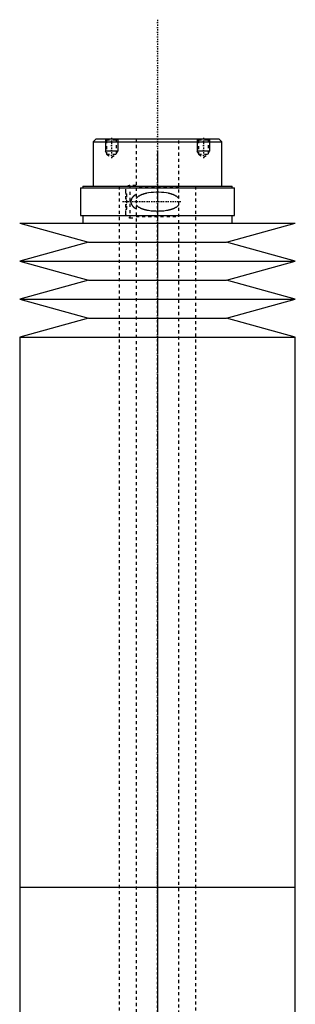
# Model space of a CAD drawing. Extents: x -120 to 120, y -136 to 719.
# Tile 12 of 12: x -45 to 45, y 398 to 719. Entities that reach past the tile are written whole.
import ezdxf

# ---------------------------------------------------------------- set-up
doc = ezdxf.new("R2010")
doc.units = 0
doc.linetypes.add('CENTER', pattern=[1.5, 0.45, -0.5, 0.05, -0.5])
doc.linetypes.add('DASHED', pattern=[2, 1, -1])
for name, color, linetype in [('AM_0', 7, 'CONTINUOUS'), ('AM_10', 7, 'CONTINUOUS'), ('AM_3', 7, 'DASHED'), ('AM_7', 7, 'CENTER')]:
    doc.layers.add(name, color=color, linetype=linetype)

msp = doc.modelspace()

# ---------------------------------------------------------------- linework, layer by layer
at = {"layer": 'AM_0', "color": 7, "linetype": 'CONTINUOUS'}
for p, q in [((-20, 680), (-21, 679)), ((-21, 679), (-21, 664.5)), ((-21, 679), (21, 679)), ((-20, 680), (20, 680)), ((21, 679), (20, 680)), ((21, 664.5), (21, 679)), ((-25.15, 664), (-25.15, 655)), ((-25.15, 664), (25.15, 664)), ((-24.35, 664.5), (-24.35, 664)), ((-24.35, 664.5), (24.35, 664.5)), ((24.35, 664), (24.35, 664.5)), ((25.15, 655), (25.15, 664)), ((-45, 652.5), (-22.5, 646.3)), ((-45, 652.5), (45, 652.5)), ((-25.15, 655), (25.15, 655)), ((-24.35, 655), (-24.35, 652.5)), ((22.5, 646.3), (45, 652.5)), ((24.35, 652.5), (24.35, 655)), ((-22.5, 646.3), (-45, 640.1)), ((-22.5, 646.3), (22.5, 646.3)), ((45, 640.1), (22.5, 646.3)), ((-45, 640.1), (-22.5, 633.9)), ((-45, 640.1), (45, 640.1)), ((22.5, 633.9), (45, 640.1)), ((-22.5, 633.9), (-45, 627.7)), ((-22.5, 633.9), (22.5, 633.9)), ((45, 627.7), (22.5, 633.9)), ((-45, 627.7), (-22.5, 621.5)), ((-45, 627.7), (45, 627.7)), ((22.5, 621.5), (45, 627.7)), ((-22.5, 621.5), (-45, 615.3)), ((-22.5, 621.5), (22.5, 621.5)), ((45, 615.3), (22.5, 621.5)), ((-45, 615.3), (-45, 435.75)), ((-45, 615.3), (45, 615.3)), ((45, 435.75), (45, 615.3)), ((-45, 435.75), (-45, 388)), ((-45, 435.75), (45, 435.75)), ((-45, 435.75), (0, 435.75)), ((45, 388), (45, 435.75))]:
    msp.add_line(p, q, dxfattribs=at)
at = {"layer": 'AM_10', "color": 7, "linetype": 'CONTINUOUS'}
for p, q in [((-17, 680), (-17, 676)), ((-13, 680), (-13, 676)), ((13, 680), (13, 676)), ((17, 680), (17, 676)), ((-13, 676), (-17, 676)), ((-16.62, 675.34), (-17, 676)), ((-13.38, 675.34), (-13, 676)), ((17, 676), (13, 676)), ((13.38, 675.34), (13, 676)), ((16.62, 675.34), (17, 676))]:
    msp.add_line(p, q, dxfattribs=at)
at = {"layer": 'AM_3', "color": 6, "linetype": 'DASHED'}
for p, q in [((-17, 680), (-16.62, 679.62)), ((-16.62, 679.62), (-16.62, 674.94)), ((-16.62, 679.62), (-13.38, 679.62)), ((-13.38, 679.62), (-13, 680)), ((-13.38, 674.94), (-13.38, 679.62)), ((-7, 680), (-7, -97.5)), ((7, -97.5), (7, 680)), ((13, 680), (13.38, 679.62)), ((13.38, 679.62), (13.38, 674.94)), ((13.38, 679.62), (16.62, 679.62)), ((16.62, 679.62), (17, 680)), ((16.62, 674.94), (16.62, 679.62)), ((-16.62, 674.94), (-15, 674)), ((-16.62, 674.94), (-13.38, 674.94)), ((-15, 674), (-13.38, 674.94)), ((13.38, 674.94), (15, 674)), ((13.38, 674.94), (16.62, 674.94)), ((15, 674), (16.62, 674.94)), ((-12.5, 664.5), (-12.5, -56.5)), ((-10.5, 663.25), (-10.5, 660.4)), ((-10.5, 662), (-10, 662)), ((-10, 657), (-10, 662)), ((-7, 664.75), (-9, 664.75)), ((-9, 664.75), (-9, 654.25)), ((7, 664.3), (-7, 664.3)), ((12.5, -56.5), (12.5, 664.5)), ((-10.5, 660.4), (-10, 660.4)), ((-10.5, 658.6), (-10.5, 655.75)), ((-10.5, 658.6), (-10, 658.6)), ((-10.5, 657), (-10, 657)), ((-9, 654.25), (-7, 654.25)), ((-7, 654.7), (7, 654.7))]:
    msp.add_line(p, q, dxfattribs=at)
for points in [[(7, 660.5, 0), (6.96, 660.56, 0), (6.87, 660.67, 0), (6.77, 660.77, 0), (6.72, 660.82, 0), (6.68, 660.86, 0), (6.58, 660.95, 0), (6.47, 661.04, 0), (6.37, 661.12, 0), (6.26, 661.19, 0), (6.15, 661.26, 0), (6.1, 661.3, 0), (6.04, 661.33, 0), (5.93, 661.4, 0), (5.81, 661.46, 0), (5.69, 661.52, 0), (5.57, 661.58, 0), (5.45, 661.64, 0), (5.39, 661.66, 0), (5.33, 661.69, 0), (5.2, 661.74, 0), (5.08, 661.79, 0), (5.02, 661.81, 0), (4.95, 661.84, 0), (4.82, 661.88, 0), (4.69, 661.93, 0), (4.63, 661.95, 0), (4.56, 661.97, 0), (4.43, 662.01, 0), (4.3, 662.05, 0), (4.16, 662.08, 0), (4.02, 662.12, 0), (3.89, 662.15, 0), (3.82, 662.17, 0), (3.75, 662.18, 0), (3.61, 662.21, 0), (3.47, 662.24, 0), (2.98, 662.33, 0), (2.12, 662.45, 0), (1.26, 662.52, 0), (0.42, 662.55, 0), (0, 662.56, 0), (-0.42, 662.55, 0), (-1.26, 662.52, 0), (-2.12, 662.45, 0), (-2.98, 662.33, 0), (-3.47, 662.24, 0), (-3.61, 662.21, 0), (-3.75, 662.18, 0), (-3.82, 662.17, 0), (-3.89, 662.15, 0), (-4.02, 662.12, 0), (-4.16, 662.08, 0), (-4.3, 662.05, 0), (-4.43, 662.01, 0), (-4.56, 661.97, 0), (-4.63, 661.95, 0), (-4.69, 661.93, 0), (-4.82, 661.88, 0), (-4.95, 661.84, 0), (-5.02, 661.81, 0), (-5.08, 661.79, 0), (-5.2, 661.74, 0), (-5.33, 661.69, 0), (-5.39, 661.66, 0), (-5.45, 661.64, 0), (-5.57, 661.58, 0), (-5.69, 661.52, 0), (-5.81, 661.46, 0), (-5.93, 661.4, 0), (-6.04, 661.33, 0), (-6.1, 661.3, 0), (-6.15, 661.26, 0), (-6.26, 661.19, 0), (-6.37, 661.12, 0), (-6.47, 661.04, 0), (-6.58, 660.95, 0), (-6.68, 660.86, 0), (-6.72, 660.82, 0), (-6.77, 660.77, 0), (-6.87, 660.67, 0), (-6.96, 660.56, 0), (-7, 660.5, 0)], [(-7, 661.85, 0), (-7.15, 661.76, 0), (-7.31, 661.66, 0), (-7.36, 661.62, 0), (-7.41, 661.59, 0), (-7.43, 661.57, 0), (-7.45, 661.56, 0), (-7.5, 661.52, 0), (-7.54, 661.49, 0), (-7.59, 661.46, 0), (-7.63, 661.42, 0), (-7.68, 661.38, 0), (-7.7, 661.37, 0), (-7.72, 661.35, 0), (-7.76, 661.31, 0), (-7.8, 661.27, 0), (-7.82, 661.26, 0), (-7.84, 661.24, 0), (-7.88, 661.2, 0), (-7.92, 661.16, 0), (-7.94, 661.14, 0), (-7.96, 661.12, 0), (-8, 661.08, 0), (-8.04, 661.04, 0), (-8.07, 661, 0), (-8.11, 660.96, 0), (-8.14, 660.92, 0), (-8.16, 660.9, 0), (-8.18, 660.88, 0), (-8.21, 660.83, 0), (-8.24, 660.79, 0), (-8.27, 660.75, 0), (-8.3, 660.7, 0), (-8.33, 660.66, 0), (-8.35, 660.63, 0), (-8.36, 660.61, 0), (-8.39, 660.56, 0), (-8.42, 660.51, 0), (-8.45, 660.46, 0), (-8.47, 660.41, 0), (-8.5, 660.36, 0), (-8.51, 660.33, 0), (-8.52, 660.3, 0), (-8.54, 660.25, 0), (-8.57, 660.2, 0), (-8.58, 660.14, 0), (-8.6, 660.09, 0), (-8.62, 660.03, 0), (-8.63, 660, 0), (-8.63, 659.98, 0), (-8.65, 659.92, 0), (-8.66, 659.86, 0), (-8.67, 659.81, 0), (-8.68, 659.75, 0), (-8.68, 659.69, 0), (-8.69, 659.67, 0), (-8.69, 659.64, 0), (-8.69, 659.58, 0), (-8.69, 659.53, 0), (-8.69, 659.5, 0), (-8.69, 659.47, 0), (-8.69, 659.42, 0), (-8.69, 659.36, 0), (-8.69, 659.33, 0), (-8.68, 659.31, 0), (-8.68, 659.25, 0), (-8.67, 659.19, 0), (-8.66, 659.14, 0), (-8.65, 659.08, 0), (-8.63, 659.02, 0), (-8.63, 659, 0), (-8.62, 658.97, 0), (-8.6, 658.91, 0), (-8.58, 658.86, 0), (-8.57, 658.8, 0), (-8.54, 658.75, 0), (-8.52, 658.7, 0), (-8.51, 658.67, 0), (-8.5, 658.64, 0), (-8.47, 658.59, 0), (-8.45, 658.54, 0), (-8.42, 658.49, 0), (-8.39, 658.44, 0), (-8.36, 658.39, 0), (-8.35, 658.37, 0), (-8.33, 658.34, 0), (-8.3, 658.3, 0), (-8.27, 658.25, 0), (-8.24, 658.21, 0), (-8.21, 658.17, 0), (-8.18, 658.12, 0), (-8.16, 658.1, 0), (-8.14, 658.08, 0), (-8.11, 658.04, 0), (-8.07, 658, 0), (-8.04, 657.96, 0), (-8, 657.92, 0), (-7.96, 657.88, 0), (-7.94, 657.86, 0), (-7.92, 657.84, 0), (-7.88, 657.8, 0), (-7.84, 657.76, 0), (-7.82, 657.74, 0), (-7.8, 657.73, 0), (-7.76, 657.69, 0), (-7.72, 657.65, 0), (-7.7, 657.63, 0), (-7.68, 657.62, 0), (-7.63, 657.58, 0), (-7.59, 657.54, 0), (-7.54, 657.51, 0), (-7.5, 657.48, 0), (-7.45, 657.44, 0), (-7.43, 657.43, 0), (-7.41, 657.41, 0), (-7.36, 657.38, 0), (-7.31, 657.34, 0), (-7.15, 657.24, 0), (-7, 657.15, 0)], [(-7, 658.5, 0), (-6.96, 658.44, 0), (-6.87, 658.33, 0), (-6.77, 658.23, 0), (-6.72, 658.18, 0), (-6.68, 658.14, 0), (-6.58, 658.05, 0), (-6.47, 657.96, 0), (-6.37, 657.88, 0), (-6.26, 657.81, 0), (-6.15, 657.74, 0), (-6.1, 657.7, 0), (-6.04, 657.67, 0), (-5.93, 657.6, 0), (-5.81, 657.54, 0), (-5.69, 657.48, 0), (-5.57, 657.42, 0), (-5.45, 657.36, 0), (-5.39, 657.34, 0), (-5.33, 657.31, 0), (-5.2, 657.26, 0), (-5.08, 657.21, 0), (-5.02, 657.19, 0), (-4.95, 657.16, 0), (-4.82, 657.12, 0), (-4.69, 657.07, 0), (-4.63, 657.05, 0), (-4.56, 657.03, 0), (-4.43, 656.99, 0), (-4.3, 656.95, 0), (-4.16, 656.92, 0), (-4.02, 656.88, 0), (-3.89, 656.85, 0), (-3.82, 656.83, 0), (-3.75, 656.82, 0), (-3.61, 656.79, 0), (-3.47, 656.76, 0), (-2.98, 656.67, 0), (-2.12, 656.55, 0), (-1.26, 656.48, 0), (-0.42, 656.45, 0), (0, 656.44, 0), (0.42, 656.45, 0), (1.26, 656.48, 0), (2.12, 656.55, 0), (2.98, 656.67, 0), (3.47, 656.76, 0), (3.61, 656.79, 0), (3.75, 656.82, 0), (3.82, 656.83, 0), (3.89, 656.85, 0), (4.02, 656.88, 0), (4.16, 656.92, 0), (4.3, 656.95, 0), (4.43, 656.99, 0), (4.56, 657.03, 0), (4.63, 657.05, 0), (4.69, 657.07, 0), (4.82, 657.12, 0), (4.95, 657.16, 0), (5.02, 657.19, 0), (5.08, 657.21, 0), (5.2, 657.26, 0), (5.33, 657.31, 0), (5.39, 657.34, 0), (5.45, 657.36, 0), (5.57, 657.42, 0), (5.69, 657.48, 0), (5.81, 657.54, 0), (5.93, 657.6, 0), (6.04, 657.67, 0), (6.1, 657.7, 0), (6.15, 657.74, 0), (6.26, 657.81, 0), (6.37, 657.88, 0), (6.47, 657.96, 0), (6.58, 658.05, 0), (6.68, 658.14, 0), (6.72, 658.18, 0), (6.77, 658.23, 0), (6.87, 658.33, 0), (6.96, 658.44, 0), (7, 658.5, 0)]]:
    msp.add_polyline3d(points, dxfattribs=at)
for centre, start, end in [((-9, 663.25), 90, 180), ((-9, 655.75), 180, 270)]:
    msp.add_arc(centre, 1.5, start, end, dxfattribs=at)
at = {"layer": 'AM_7', "color": 4, "linetype": 'CENTER'}
for p, q in [((0, 718.88), (0, -136.38)), ((-15, 680.3), (-15, 673.7)), ((15, 680.3), (15, 673.7)), ((0, 675.94), (0, 424.31)), ((-11.38, 659.5), (7.87, 659.5)), ((0, 447.19), (0, 195.56))]:
    msp.add_line(p, q, dxfattribs=at)

doc.saveas('drawing.dxf')
